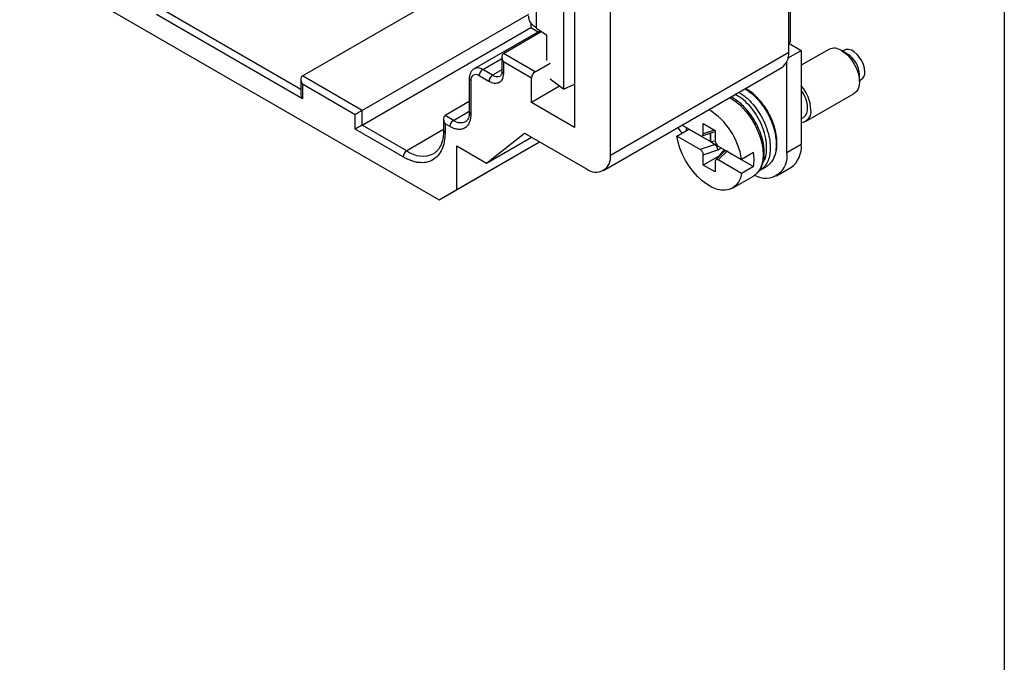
# Model space of a CAD drawing. Header units: millimetres. Extents: x 6 to 273, y 6 to 210.
# Tile 5 of 7: x 215 to 273, y 117 to 155. Entities that reach past the tile are written whole.
import ezdxf

# ---------------------------------------------------------------- set-up
doc = ezdxf.new("R2010")
doc.units = ezdxf.units.MM
doc.linetypes.add('SLD-Solid', pattern=[0])
doc.layers.add('TEXT', color=140, linetype='SLD-Solid', lineweight=25)

msp = doc.modelspace()

# ---------------------------------------------------------------- linework, layer by layer
for p, q in [((260.415, 153.333), (260.415, 164.193)), ((260.308, 152.701), (260.308, 163.479)), ((214.859, 158.281), (239.643, 143.974)), ((246.992, 158.593), (246.992, 150.517)), ((245.394, 154.11), (245.394, 157.859)), ((247.651, 158.213), (247.651, 148.251)), ((249.773, 146.618), (249.773, 157.397)), ((231.565, 151.291), (241.535, 157.047)), ((231.565, 149.944), (222.938, 154.924)), ((231.477, 150.485), (223.362, 155.169)), ((244.927, 154.923), (235.1, 149.25)), ((245.07, 154.446), (245.07, 154.149)), ((235.1, 148.393), (245.07, 154.149)), ((245.611, 153.963), (241.724, 151.719)), ((243.444, 152.619), (245.685, 153.913)), ((245.07, 154.149), (245.501, 153.9)), ((245.394, 154.11), (246.007, 153.694)), ((246.007, 152.204), (246.007, 153.694)), ((260.308, 153.272), (260.415, 153.333)), ((260.308, 153.231), (261.051, 152.803)), ((245.318, 151.537), (243.444, 152.619)), ((249.773, 146.618), (260.308, 152.701)), ((260.272, 152.353), (261.051, 152.803)), ((262.68, 152.862), (261.051, 151.921)), ((261.051, 152.803), (261.051, 147.25)), ((263.784, 152.583), (263.43, 152.787)), ((263.596, 152.813), (263.491, 152.752)), ((242.224, 151.67), (243.356, 152.323)), ((243.356, 152.425), (243.356, 151.578)), ((243.444, 152.129), (243.444, 151.456)), ((245.106, 151.17), (243.444, 152.129)), ((245.318, 151.537), (246.211, 152.053)), ((260.202, 146.76), (260.202, 152.141)), ((242.595, 150.966), (242.012, 151.302)), ((242.808, 151.333), (242.224, 151.67)), ((243.356, 151.65), (242.808, 151.333)), ((249.358, 145.703), (259.894, 151.785)), ((264.491, 150.95), (264.491, 151.358)), ((231.477, 151.097), (231.477, 150.24)), ((235.1, 149.25), (231.565, 151.291)), ((231.565, 150.801), (231.565, 149.944)), ((234.676, 149.005), (231.565, 150.801)), ((241.429, 151.139), (241.429, 149.139)), ((241.517, 151.017), (241.517, 149.016)), ((245.106, 149.721), (245.106, 151.17)), ((246.992, 150.517), (246.211, 151.094)), ((246.992, 150.517), (247.651, 150.814)), ((264.491, 151.02), (264.596, 151.081)), ((246.77, 150.681), (245.106, 149.721)), ((261.31, 148.607), (264.18, 150.263)), ((241.429, 149.782), (239.997, 148.955)), ((247.651, 148.251), (245.106, 149.721)), ((234.676, 148.148), (234.676, 149.005)), ((235.1, 148.393), (235.1, 149.25)), ((240.492, 148.669), (241.429, 149.21)), ((237.734, 146.872), (235.1, 148.393)), ((239.909, 148.76), (239.909, 148.057)), ((240.492, 148.669), (239.997, 148.955)), ((239.997, 148.465), (239.997, 147.934)), ((240.28, 148.302), (239.997, 148.465)), ((255.257, 148.477), (255.964, 148.069)), ((255.257, 147.865), (255.257, 148.477)), ((261.051, 148.775), (261.173, 148.845)), ((237.522, 146.505), (234.676, 148.148)), ((239.909, 148.128), (237.734, 146.872)), ((242.454, 146.148), (244.692, 147.918)), ((244.692, 147.918), (248.358, 145.802)), ((253.698, 147.744), (254.405, 148.152)), ((254.004, 148.384), (255.074, 147.766)), ((254.26, 148.068), (254.26, 148.236)), ((254.405, 148.152), (255.681, 147.416)), ((255.19, 147.746), (255.964, 148.004)), ((255.929, 148.089), (255.257, 147.865)), ((255.681, 147.416), (255.681, 147.909)), ((255.699, 147.426), (255.699, 147.916)), ((255.964, 148.069), (255.964, 147.457)), ((239.643, 143.974), (245.584, 147.403)), ((240.686, 144.576), (245.584, 147.403)), ((242.454, 146.148), (245.106, 147.679)), ((255.074, 146.95), (253.698, 147.744)), ((255.97, 147.249), (255.074, 146.95)), ((255.681, 147.416), (255.699, 147.426)), ((255.681, 147.416), (255.97, 147.249)), ((255.699, 147.426), (255.964, 147.467)), ((256.027, 147.267), (255.981, 147.241)), ((261.051, 147.25), (260.202, 146.76)), ((240.686, 147.169), (242.454, 146.148)), ((240.686, 144.576), (240.686, 147.169)), ((255.257, 146.64), (256.125, 146.929)), ((256.496, 146.829), (255.998, 146.33)), ((256.125, 146.929), (256.324, 147.045)), ((256.147, 147.147), (257.523, 146.353)), ((256.147, 146.33), (256.665, 146.848)), ((256.488, 146.95), (256.172, 146.556)), ((256.553, 146.913), (256.49, 146.822)), ((256.651, 146.854), (256.652, 146.855)), ((256.665, 146.848), (256.954, 146.681)), ((256.954, 146.681), (258.23, 145.945)), ((256.954, 146.681), (256.954, 146.681)), ((258.23, 146.761), (257.523, 146.353)), ((255.257, 146.028), (255.257, 146.64)), ((256.172, 146.556), (255.257, 146.028)), ((255.964, 146.232), (255.964, 145.62)), ((257.523, 145.536), (256.147, 146.33)), ((256.172, 146.556), (256.204, 146.537)), ((255.964, 145.62), (255.257, 146.028)), ((258.23, 145.945), (257.523, 145.536)), ((258.614, 145.723), (258.968, 145.927)), ((259.581, 145.387), (260.429, 145.877)), ((256.985, 144.667), (258.223, 145.381)), ((258.277, 145.415), (258.223, 145.381)), ((239.643, 143.974), (240.686, 144.576))]:
    msp.add_line(p, q)
at = {"flags": 128}
for points in [[(263.43, 152.787), (263.637, 152.644), (263.836, 152.46), (264.019, 152.241), (264.18, 151.996), (264.312, 151.734), (264.41, 151.466), (264.47, 151.201), (264.491, 150.95), (264.47, 150.723), (264.41, 150.528), (264.312, 150.373), (264.18, 150.263), (264.18, 150.263)], [(264.803, 151.539), (264.782, 151.746), (264.722, 151.965), (264.625, 152.183), (264.497, 152.387), (264.346, 152.566), (264.181, 152.708), (264.011, 152.807), (263.845, 152.855), (263.694, 152.851), (263.596, 152.813)], [(256.848, 150.008), (257.125, 149.826), (257.396, 149.601), (257.656, 149.339), (257.899, 149.045), (258.121, 148.725), (258.317, 148.385), (258.484, 148.032), (258.617, 147.674), (258.714, 147.318), (258.773, 146.971), (258.792, 146.64), (258.773, 146.332), (258.714, 146.053), (258.617, 145.809), (258.484, 145.604), (258.317, 145.444), (258.277, 145.415)], [(257.523, 145.536), (257.451, 145.261), (257.34, 145.023), (257.192, 144.829), (257.01, 144.682), (256.799, 144.585), (256.562, 144.541), (256.305, 144.55), (256.033, 144.613), (255.752, 144.727), (255.469, 144.891), (255.188, 145.101), (254.916, 145.352), (254.659, 145.64), (254.422, 145.957), (254.211, 146.298), (254.029, 146.655), (253.881, 147.02), (253.77, 147.385), (253.698, 147.744)]]:
    msp.add_lwpolyline(points, dxfattribs=at)
for centre, radius, start, end in [((259.309, 152.601), 1.005, 305.64976, 5.66242), ((262.99, 152.174), 0.754, 54.38242, 114.30712), ((262.976, 151.3), 1.516, 2.19697, 57.79765), ((241.819, 151.066), 0.306, 50.79671, 189.21404), ((241.933, 151.273), 0.492, 53.67556, 115.30544), ((242.473, 151.282), 0.461, 122.60548, 177.39452), ((243.056, 150.945), 0.461, 122.60548, 177.39452), ((243.071, 151.702), 0.453, 234.39831, 294.12497), ((243.506, 151.593), 0.151, 185.6948, 245.62534), ((245.566, 151.149), 0.461, 122.60548, 177.39452), ((264.321, 151.481), 0.485, 304.45505, 6.85713), ((241.573, 151.149), 0.144, 184.04085, 247.26252), ((259.31, 149.185), 2.313, 2.68749, 41.19358), ((259.576, 149.327), 1.852, 2.44555, 37.22126), ((241.579, 149.154), 0.151, 185.6948, 245.62534), ((253.318, 145.71), 4.254, 8.69162, 57.63552), ((260.977, 149.185), 0.652, 276.46478, 9.57177), ((260.824, 149.341), 0.606, 305.12687, 6.18531), ((240.74, 148.281), 0.461, 122.60548, 177.39452), ((240.917, 149.263), 0.73, 234.40595, 294.03747), ((240.059, 148.071), 0.151, 185.6948, 245.62534), ((254.636, 148.668), 0.977, 205.87149, 229.84158), ((259.564, 147.096), 1.495, 305.38471, 5.92747), ((237.983, 146.484), 0.461, 122.60548, 177.39452), ((238.662, 148.086), 1.528, 232.61471, 296.19482), ((255.68, 146.353), 2.582, 350.90306, 9.09694), ((258.935, 146.539), 1.286, 240.08218, 9.89213), ((248.906, 146.486), 0.877, 231.32581, 8.68494)]:
    msp.add_arc(centre, radius, start, end)
for centre, major_axis, ratio, start_param, end_param in [((243.656, 152.252), (-0.212, 0.367), 0.577335, 6.283145, 7.853941), ((231.777, 150.924), (-0.212, 0.367), 0.577335, 6.283145, 7.853941), ((231.777, 150.066), (-0.212, 0.367), 0.577335, 0.785358, 1.570756), ((234.888, 149.128), (0.3, 0.173), 0.00007, 0.785358, 2.356154), ((234.888, 148.27), (0.3, 0.173), 0.00007, 0.785358, 2.356154), ((240.209, 148.587), (-0.212, 0.367), 0.577335, 6.283145, 7.853941), ((255.074, 147.971), (-0.134, 0.217), 0.576692, 2.321653, 3.892449), ((256.147, 147.351), (-0.134, 0.217), 0.576692, 0.750857, 2.321653), ((255.134, 146.766), (0.852, 0.468), 0.187136, 0.045901, 0.112939), ((256, 147.054), (-0.103, 0.229), 0.33175, 3.994164, 5.497923), ((255.074, 146.746), (-0.134, 0.217), 0.576692, 3.892449, 5.463246), ((256.682, 146.661), (0.192, -0.161), 0.63081, 2.198824, 3.087026), ((256.182, 146.161), (0.487, 0.684), 0.250493, 0.0239, 0.090938), ((256.147, 146.126), (-0.134, 0.217), 0.576692, 5.463246, 7.034042)]:
    msp.add_ellipse(centre, major_axis=major_axis, ratio=ratio, start_param=start_param, end_param=end_param)
for points, knots in [([(245.394, 154.11), (245.294, 154.192), (245.094, 154.356), (244.945, 154.616), (244.942, 154.784), (244.941, 154.853)], [0, 0, 0, 0, 0.370799, 0.741598, 1, 1, 1, 1]), ([(241.725, 151.712), (241.699, 151.698), (241.626, 151.659), (241.538, 151.552), (241.466, 151.408), (241.433, 151.267), (241.43, 151.174), (241.429, 151.139)], [0, 0, 0, 0, 0.132817, 0.369934, 0.605254, 0.851484, 1, 1, 1, 1]), ([(243.444, 151.456), (243.443, 151.425), (243.442, 151.365), (243.43, 151.28), (243.412, 151.201), (243.376, 151.1), (243.31, 150.991), (243.2, 150.899), (243.065, 150.849), (242.914, 150.847), (242.755, 150.883), (242.649, 150.938), (242.595, 150.966)], [0, 0, 0, 0, 0.060267, 0.1200313, 0.1798323, 0.2402083, 0.3700266, 0.500131, 0.6299492, 0.7600535, 0.8799539, 1, 1, 1, 1]), ([(243.356, 151.578), (243.355, 151.554), (243.353, 151.483), (243.333, 151.39), (243.297, 151.322), (243.275, 151.297), (243.259, 151.291), (243.256, 151.29)], [0, 0, 0, 0, 0.135454, 0.392037, 0.64986, 0.920849, 1, 1, 1, 1]), ([(258.801, 146.207), (258.842, 146.275), (258.955, 146.464), (259.018, 146.894), (258.994, 147.452), (258.85, 148.061), (258.599, 148.663), (258.262, 149.217), (257.863, 149.687), (257.474, 150.03), (257.229, 150.145), (257.132, 150.19)], [0, 0, 0, 0, 0.067632, 0.187444, 0.307256, 0.431221, 0.555186, 0.674998, 0.79481, 0.918775, 1, 1, 1, 1]), ([(257.364, 150.324), (257.365, 150.324), (257.411, 150.299), (257.573, 150.196), (257.848, 149.986), (258.099, 149.73), (258.262, 149.536), (258.349, 149.426), (258.432, 149.311), (258.513, 149.193), (258.591, 149.072), (258.665, 148.948), (258.713, 148.86), (258.749, 148.793), (258.793, 148.708), (258.853, 148.582), (258.922, 148.424), (258.985, 148.264), (259.049, 148.076), (259.137, 147.768), (259.211, 147.384), (259.215, 147.096), (259.217, 146.967)], [0, 0, 0, 0, 0.000799, 0.047995, 0.166151, 0.284302, 0.318106, 0.35191, 0.385713, 0.419516, 0.453319, 0.487121, 0.520923, 0.523318, 0.540693, 0.587626, 0.621285, 0.661734, 0.708973, 0.762999, 0.893964, 1, 1, 1, 1]), ([(257.709, 150.523), (257.758, 150.498), (257.876, 150.439), (258.05, 150.306), (258.218, 150.164), (258.35, 150.037), (258.452, 149.929), (258.552, 149.816), (258.66, 149.687), (258.776, 149.531), (258.887, 149.368), (258.992, 149.2), (259.062, 149.075), (259.104, 148.995), (259.122, 148.959), (259.168, 148.868), (259.249, 148.696), (259.361, 148.415), (259.451, 148.123), (259.51, 147.86), (259.544, 147.66), (259.563, 147.479), (259.572, 147.317), (259.571, 147.218), (259.57, 147.171)], [0, 0, 0, 0, 0.050813, 0.120537, 0.178839, 0.225714, 0.261156, 0.290625, 0.336969, 0.383315, 0.429661, 0.476009, 0.522358, 0.529473, 0.538951, 0.55079, 0.600469, 0.671382, 0.763507, 0.818787, 0.870077, 0.917376, 0.960684, 1, 1, 1, 1]), ([(259.131, 146.048), (259.144, 146.058), (259.214, 146.108), (259.305, 146.223), (259.402, 146.372), (259.494, 146.561), (259.578, 146.825), (259.624, 147.2), (259.608, 147.623), (259.53, 148.065), (259.396, 148.508), (259.214, 148.933), (258.996, 149.327), (258.742, 149.69), (258.457, 150.022), (258.145, 150.303), (257.906, 150.48), (257.778, 150.541), (257.757, 150.551)], [0, 0, 0, 0, 0.012006, 0.06446, 0.105909, 0.138326, 0.209451, 0.28908, 0.369032, 0.449568, 0.528702, 0.605285, 0.679969, 0.752633, 0.828212, 0.907852, 0.984928, 1, 1, 1, 1]), ([(258.396, 145.528), (258.439, 145.561), (258.564, 145.657), (258.689, 145.877), (258.781, 146.113), (258.834, 146.334), (258.866, 146.578), (258.869, 146.904), (258.82, 147.3), (258.707, 147.751), (258.523, 148.228), (258.279, 148.689), (258.002, 149.094), (257.716, 149.43), (257.43, 149.703), (257.175, 149.896), (256.999, 150.009), (256.919, 150.049), (256.902, 150.058)], [0, 0, 0, 0, 0.0405723, 0.116967, 0.17313, 0.2093042, 0.2609166, 0.3262491, 0.4008378, 0.4819325, 0.5695898, 0.6572511, 0.7381307, 0.8123042, 0.8805241, 0.9461714, 0.9887957, 1, 1, 1, 1]), ([(241.517, 149.016), (241.516, 148.98), (241.515, 148.909), (241.504, 148.809), (241.487, 148.713), (241.463, 148.623), (241.414, 148.492), (241.322, 148.339), (241.161, 148.205), (240.964, 148.132), (240.767, 148.129), (240.588, 148.165), (240.435, 148.218), (240.332, 148.274), (240.28, 148.302)], [0, 0, 0, 0, 0.0482811, 0.0961645, 0.1439255, 0.1918411, 0.2401858, 0.3700191, 0.5000485, 0.6298817, 0.759911, 0.8401104, 0.919712, 1, 1, 1, 1]), ([(241.429, 149.139), (241.428, 149.105), (241.426, 149.008), (241.402, 148.869), (241.353, 148.74), (241.288, 148.651), (241.247, 148.607), (241.216, 148.597), (241.215, 148.597)], [0, 0, 0, 0, 0.112975, 0.328175, 0.543199, 0.76225, 0.997473, 1, 1, 1, 1]), ([(239.997, 147.934), (239.996, 147.883), (239.995, 147.781), (239.984, 147.633), (239.966, 147.492), (239.941, 147.355), (239.909, 147.225), (239.87, 147.1), (239.782, 146.872), (239.606, 146.579), (239.284, 146.311), (238.891, 146.166), (238.52, 146.16), (238.213, 146.215), (237.987, 146.283), (237.756, 146.377), (237.6, 146.462), (237.522, 146.505)], [0, 0, 0, 0, 0.034552, 0.068857, 0.103015, 0.137127, 0.171293, 0.205615, 0.240191, 0.370061, 0.500029, 0.629898, 0.759866, 0.820151, 0.879908, 0.939678, 1, 1, 1, 1]), ([(239.909, 148.057), (239.908, 148.003), (239.906, 147.848), (239.877, 147.611), (239.816, 147.358), (239.728, 147.14), (239.614, 146.957), (239.485, 146.813), (239.383, 146.748), (239.335, 146.717)], [0, 0, 0, 0, 0.080267, 0.233473, 0.386539, 0.540014, 0.695187, 0.854213, 1, 1, 1, 1]), ([(259.217, 146.967), (259.205, 146.825), (259.183, 146.548), (259.059, 146.196), (258.9, 145.953), (258.756, 145.818), (258.679, 145.763), (258.645, 145.741), (258.629, 145.731), (258.619, 145.725), (258.614, 145.723)], [0, 0, 0, 0, 0.253178, 0.494106, 0.748887, 0.891729, 0.954606, 0.971076, 0.987545, 1, 1, 1, 1]), ([(259.57, 147.171), (259.559, 147.029), (259.537, 146.752), (259.444, 146.491), (259.357, 146.322), (259.281, 146.203), (259.175, 146.079), (259.065, 145.988), (258.996, 145.943), (258.97, 145.928), (258.968, 145.927)], [0, 0, 0, 0, 0.25311, 0.493962, 0.557121, 0.659494, 0.803862, 0.928293, 0.994781, 1, 1, 1, 1])]:
    msp.add_open_spline(points, degree=3, knots=knots)
at = {"layer": 'TEXT'}
msp.add_line((273.05, 209.55), (273.05, 6.35), dxfattribs=at)

doc.saveas('drawing.dxf')
